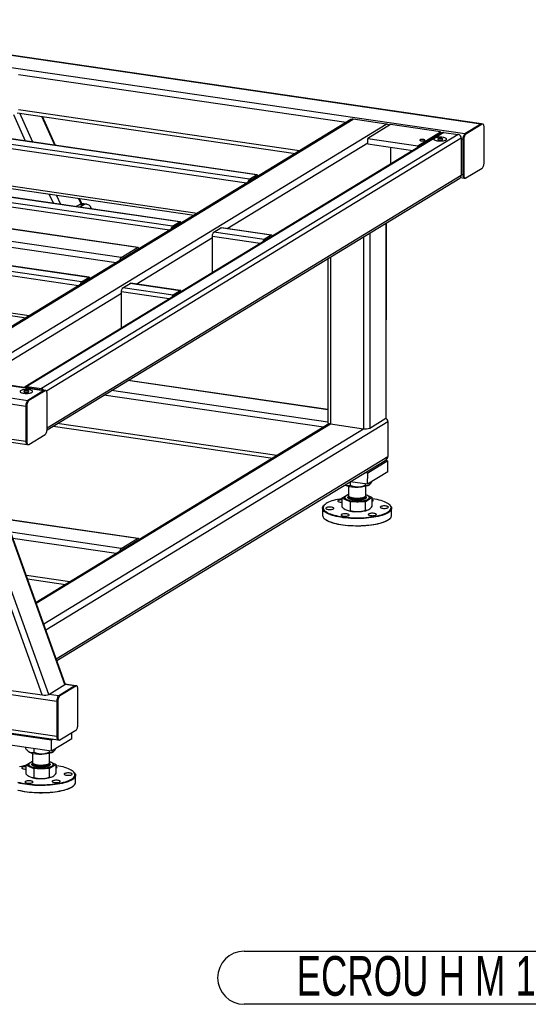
# Model space of a CAD drawing. Header units: millimetres. Extents: x 5 to 589, y 5 to 415.
# Tile 26 of 85: x 219 to 257, y 253 to 328. Entities that reach past the tile are written whole.
import ezdxf

# ---------------------------------------------------------------- set-up
doc = ezdxf.new("R2010")
doc.units = ezdxf.units.MM
doc.layers.add('NOTES', color=6, linetype='Continuous')
doc.layers.add('TRAIT-FORT', color=4, linetype='Continuous', lineweight=25)
doc.styles.add('SLDTEXTSTYLE1', font='TXT', dxfattribs={"width": 0.6875})

# ---------------------------------------------------------------- blocks, each defined once
blk = doc.blocks.new('SW_NOTE_11')
at = {"layer": 'NOTES', "color": 0}
for p, q in [((-29.648, 2.01), (-2.01, 2.01)), ((-2.01, -2.01), (-29.648, -2.01))]:
    blk.add_line(p, q, dxfattribs=at)
for centre, start, end in [((-29.648, 0), 90, 270), ((-2.01, 0), 270, 90)]:
    blk.add_arc(centre, 2.01, start, end, dxfattribs=at)
at = {"layer": 'NOTES', "color": 0, "insert": (-15.874, 1.637), "char_height": 3, "attachment_point": 2, "style": 'SLDTEXTSTYLE1'}
blk.add_mtext('ECROU H M 12', dxfattribs=at)

msp = doc.modelspace()

# ---------------------------------------------------------------- linework, layer by layer
at = {"layer": 'TRAIT-FORT', "color": 4, "linetype": 'Continuous', "lineweight": 25}
for p, q in [((253.64, 319.973), (199.658, 327.853)), ((253.69, 319.985), (199.708, 327.865)), ((252.418, 319.227), (198.436, 327.107)), ((243.445, 320.09), (218.673, 323.706)), ((239.932, 317.946), (218.672, 321.05)), ((243.803, 320.308), (212.298, 301.089)), ((212.479, 301.124), (243.984, 320.343)), ((219.205, 318.692), (218.321, 320.664)), ((218.58, 320.827), (239.62, 317.756)), ((219.763, 318.61), (218.783, 320.798)), ((221.428, 318.367), (220.448, 320.555)), ((221.485, 318.359), (220.505, 320.546)), ((246.484, 319.978), (243.984, 320.343)), ((236.149, 315.799), (211.15, 319.449)), ((236.683, 316.126), (211.684, 319.775)), ((236.721, 316.135), (211.722, 319.784)), ((214.979, 300.759), (246.484, 319.978)), ((246.797, 319.932), (245.078, 318.884)), ((250.586, 319.379), (246.797, 319.932)), ((253.64, 319.973), (252.418, 319.227)), ((253.718, 319.961), (252.496, 319.216)), ((253.718, 319.961), (253.64, 319.973)), ((253.768, 319.974), (253.69, 319.985)), ((253.871, 317.067), (253.871, 319.723)), ((235.918, 315.498), (211.035, 319.13)), ((250.684, 319.319), (219.179, 300.1)), ((250.82, 319.345), (219.315, 300.127)), ((251.914, 319.185), (220.408, 299.967)), ((252.148, 318.902), (220.795, 299.777)), ((245.078, 318.469), (245.078, 318.884)), ((245.078, 318.884), (248.867, 318.331)), ((248.867, 318.331), (250.586, 319.379)), ((250.586, 319.259), (250.586, 319.379)), ((250.82, 319.345), (251.914, 319.185)), ((252.148, 318.902), (252.148, 316.08)), ((252.265, 318.802), (252.148, 318.819)), ((252.343, 318.791), (252.265, 318.802)), ((252.265, 318.802), (252.265, 316.146)), ((252.343, 318.791), (252.343, 316.135)), ((252.496, 319.216), (252.418, 319.227)), ((234.443, 312.065), (245.078, 318.552)), ((245.078, 318.469), (248.478, 317.973)), ((246.797, 318.218), (246.796, 316.947)), ((248.867, 318.21), (248.867, 318.331)), ((252.496, 315.896), (253.718, 316.641)), ((230.325, 312.247), (205.326, 315.896)), ((230.86, 312.573), (205.861, 316.222)), ((230.897, 312.582), (205.898, 316.231)), ((232.185, 313.22), (211.035, 316.308)), ((211.111, 316.12), (231.95, 313.078)), ((220.835, 296.851), (252.049, 315.892)), ((252.148, 316.08), (220.838, 296.981)), ((236.149, 315.799), (236.683, 316.126)), ((236.149, 315.675), (236.683, 316.001)), ((236.624, 315.929), (236.576, 315.936)), ((252.098, 315.934), (252.367, 315.895)), ((252.265, 316.146), (252.148, 316.163)), ((252.343, 316.135), (252.265, 316.146)), ((252.367, 315.895), (252.445, 315.884)), ((230.094, 311.945), (205.211, 315.577)), ((227.671, 310.628), (202.672, 314.277)), ((227.721, 310.64), (202.722, 314.289)), ((221.315, 313.981), (221.004, 314.676)), ((221.874, 313.899), (221.562, 314.594)), ((223.405, 313.954), (223.227, 314.351)), ((223.434, 314.008), (223.284, 314.343)), ((226.449, 309.882), (201.45, 313.532)), ((223.405, 313.954), (223.038, 313.729)), ((223.262, 313.866), (223.698, 313.911)), ((223.698, 313.911), (223.33, 313.687)), ((223.405, 313.954), (223.698, 313.911)), ((223.851, 313.908), (223.426, 313.97)), ((224.163, 313.626), (224.082, 313.577)), ((224.163, 313.626), (224.163, 313.565)), ((226.07, 309.49), (201.297, 313.107)), ((223.986, 308.38), (198.987, 312.029)), ((224.023, 308.389), (199.024, 312.038)), ((230.325, 312.247), (230.86, 312.573)), ((230.86, 312.449), (230.325, 312.122)), ((230.8, 312.376), (230.752, 312.383)), ((233.45, 311.791), (233.985, 312.117)), ((237.774, 311.564), (233.985, 312.117)), ((237.811, 311.573), (234.022, 312.126)), ((246.452, 312.477), (246.449, 297.728)), ((246.484, 297.774), (246.487, 312.499)), ((223.22, 307.752), (198.337, 311.384)), ((223.451, 308.054), (198.452, 311.703)), ((227.569, 307.871), (233.335, 311.389)), ((233.335, 308.736), (233.335, 311.472)), ((236.954, 310.944), (233.335, 311.472)), ((237.239, 311.238), (233.45, 311.791)), ((237.774, 311.564), (237.239, 311.238)), ((244.764, 311.448), (244.762, 296.935)), ((245.23, 311.732), (245.227, 296.983)), ((226.449, 309.882), (227.671, 310.628)), ((242.069, 309.804), (242.067, 297.393)), ((242.264, 309.923), (242.262, 297.3)), ((219.487, 305.475), (198.337, 308.562)), ((198.414, 308.374), (219.253, 305.332)), ((223.451, 308.054), (223.986, 308.38)), ((223.986, 308.255), (223.451, 307.929)), ((166.625, 307.703), (220.607, 299.822)), ((220.657, 299.835), (166.675, 307.715)), ((223.926, 308.183), (223.878, 308.19)), ((226.576, 307.598), (227.111, 307.924)), ((230.365, 307.044), (226.576, 307.598)), ((230.9, 307.371), (227.111, 307.924)), ((230.937, 307.38), (227.148, 307.933)), ((165.403, 306.957), (219.385, 299.077)), ((215.604, 300.572), (226.461, 307.196)), ((226.461, 304.542), (226.461, 307.279)), ((230.081, 306.75), (226.461, 307.279)), ((230.9, 307.371), (230.365, 307.044)), ((165.25, 306.532), (219.232, 298.652)), ((165.249, 303.876), (219.232, 295.996)), ((165.352, 303.625), (219.334, 295.745)), ((219.116, 300.06), (219.155, 300.083)), ((219.315, 300.127), (220.408, 299.967)), ((242.067, 298.368), (226.941, 300.576)), ((242.067, 298.387), (226.967, 300.592)), ((220.607, 299.822), (219.385, 299.077)), ((220.685, 299.811), (219.463, 299.066)), ((220.685, 299.811), (220.607, 299.822)), ((220.736, 299.823), (220.657, 299.835)), ((220.838, 296.916), (220.838, 299.572)), ((241.723, 297.047), (225.127, 299.469)), ((242.067, 297.444), (225.719, 299.83)), ((219.311, 298.64), (219.232, 298.652)), ((219.232, 298.652), (219.232, 295.996)), ((219.311, 298.64), (219.31, 295.984)), ((219.463, 299.066), (219.385, 299.077)), ((242.145, 297.304), (220.005, 283.799)), ((220.027, 283.737), (242.262, 297.3)), ((220.753, 281.721), (246.602, 297.489)), ((221.302, 297.136), (237.897, 294.713)), ((238.209, 294.904), (221.614, 297.326)), ((242.262, 297.3), (244.762, 296.935)), ((245.227, 296.983), (246.449, 297.728)), ((246.602, 297.489), (246.601, 294.833)), ((220.476, 276.807), (213.378, 296.518)), ((220.966, 276.851), (213.875, 296.542)), ((222.188, 277.596), (215.448, 296.312)), ((222.219, 277.65), (215.501, 296.304)), ((219.463, 295.746), (220.685, 296.491)), ((220.585, 282.187), (244.762, 296.935)), ((219.31, 295.984), (219.232, 295.996)), ((219.334, 295.745), (219.413, 295.733)), ((221.537, 279.544), (246.601, 294.833)), ((221.587, 279.404), (246.406, 294.543)), ((246.601, 294.501), (245.074, 293.57)), ((246.388, 294.532), (246.601, 294.501)), ((246.601, 293.671), (246.601, 294.501)), ((245.074, 293.57), (244.861, 293.601)), ((246.601, 293.671), (245.073, 292.74)), ((245.073, 292.74), (245.074, 293.57)), ((243.622, 292.585), (243.622, 291.886)), ((245.073, 292.74), (243.763, 292.931)), ((243.768, 292.649), (243.768, 292.93)), ((244.92, 292.673), (244.92, 292.762)), ((244.927, 291.886), (244.927, 292.585)), ((245.225, 292.718), (245.234, 292.726)), ((243.122, 291.684), (243.622, 291.989)), ((244.927, 291.952), (245.426, 291.731)), ((241.838, 291.204), (241.796, 291.167)), ((243.767, 291.398), (243.122, 291.684)), ((243.122, 291.684), (243.122, 291.026)), ((243.346, 291.741), (243.346, 291.737)), ((243.369, 291.801), (243.364, 291.797)), ((243.622, 291.807), (243.622, 291.782)), ((244.919, 291.421), (243.767, 291.398)), ((243.767, 290.74), (243.767, 291.398)), ((245.426, 291.731), (244.919, 291.421)), ((244.919, 290.764), (244.919, 291.421)), ((244.927, 291.782), (244.927, 291.807)), ((245.185, 291.796), (245.18, 291.801)), ((245.203, 291.736), (245.203, 291.74)), ((245.426, 291.073), (245.426, 291.731)), ((246.752, 291.166), (246.711, 291.203)), ((241.666, 290.923), (241.665, 290.384)), ((245.115, 290.803), (245.121, 290.806)), ((246.883, 290.383), (246.883, 290.922)), ((227.717, 288.646), (217.735, 290.103)), ((227.667, 288.633), (217.742, 290.082)), ((241.796, 290.141), (241.837, 290.103)), ((246.711, 290.102), (246.752, 290.14)), ((226.445, 287.888), (218.093, 289.107)), ((226.066, 287.496), (218.263, 288.635)), ((226.445, 287.888), (227.667, 288.633)), ((222.552, 285.353), (219.273, 285.831)), ((219.362, 285.582), (222.24, 285.162)), ((221.572, 276.315), (174.62, 283.169)), ((221.571, 273.659), (174.62, 280.513)), ((174.722, 280.262), (221.674, 273.408)), ((217.78, 277.201), (220.476, 276.807)), ((220.966, 276.851), (222.188, 277.596)), ((222.947, 277.486), (221.725, 276.74)), ((223.025, 277.474), (221.803, 276.729)), ((222.947, 277.486), (222.188, 277.596)), ((222.997, 277.498), (222.209, 277.613)), ((222.947, 277.486), (223.025, 277.474)), ((223.075, 277.486), (222.997, 277.498)), ((223.177, 274.58), (223.178, 277.235)), ((221.725, 276.74), (220.966, 276.851)), ((221.572, 276.315), (221.571, 273.659)), ((221.572, 276.315), (221.65, 276.304)), ((221.65, 276.304), (221.65, 273.648)), ((221.725, 276.74), (221.803, 276.729)), ((221.802, 273.409), (223.024, 274.154)), ((221.181, 273.384), (218.056, 273.84)), ((222.708, 273.486), (221.181, 272.554)), ((221.308, 273.462), (221.181, 273.384)), ((221.181, 272.554), (221.181, 273.384)), ((221.571, 273.659), (221.65, 273.648)), ((221.674, 273.408), (221.752, 273.397)), ((222.708, 273.486), (222.708, 273.962)), ((221.181, 272.554), (218.056, 273.01)), ((219.23, 272.75), (219.23, 272.839)), ((219.395, 272.566), (219.432, 272.533)), ((219.875, 272.464), (219.875, 272.745)), ((221.027, 272.488), (221.027, 272.577)), ((221.332, 272.532), (221.341, 272.541)), ((219.23, 271.498), (219.729, 271.803)), ((219.73, 272.4), (219.729, 271.7)), ((221.034, 271.7), (221.034, 272.399)), ((221.034, 271.767), (221.534, 271.545)), ((219.23, 271.498), (219.229, 270.841)), ((219.874, 271.212), (219.23, 271.498)), ((219.453, 271.555), (219.453, 271.551)), ((219.476, 271.616), (219.471, 271.611)), ((219.729, 271.622), (219.729, 271.597)), ((221.026, 271.236), (219.874, 271.212)), ((219.874, 270.555), (219.874, 271.212)), ((221.534, 271.545), (221.026, 271.236)), ((221.026, 270.578), (221.026, 271.236)), ((221.034, 271.596), (221.034, 271.622)), ((221.292, 271.611), (221.287, 271.616)), ((221.31, 271.551), (221.31, 271.555)), ((221.533, 270.888), (221.534, 271.545)), ((222.86, 270.98), (222.818, 271.018)), ((221.222, 270.617), (221.228, 270.62)), ((222.99, 270.197), (222.99, 270.737)), ((222.818, 269.917), (222.859, 269.954))]:
    msp.add_line(p, q, dxfattribs=at)
at = {"layer": 'TRAIT-FORT', "color": 4, "linetype": 'Continuous', "lineweight": 25, "flags": 128}
for points in [[(253.69, 319.985), (253.67, 319.985), (253.64, 319.973)], [(253.69, 319.985), (253.67, 319.985), (253.64, 319.973)], [(253.871, 319.723), (253.868, 319.786), (253.859, 319.842), (253.845, 319.891), (253.826, 319.93), (253.803, 319.957), (253.777, 319.972), (253.748, 319.973), (253.718, 319.961)], [(249.284, 318.808), (249.232, 318.813), (249.177, 318.813), (249.124, 318.809), (249.078, 318.8), (249.044, 318.787), (249.023, 318.771), (249.019, 318.755), (249.031, 318.739), (249.058, 318.725), (249.098, 318.714), (249.148, 318.706), (249.202, 318.704), (249.257, 318.706), (249.306, 318.713), (249.347, 318.724), (249.375, 318.738), (249.387, 318.754), (249.384, 318.771), (249.364, 318.786), (249.33, 318.799), (249.284, 318.808)], [(250.769, 318.964), (250.689, 318.973), (250.605, 318.978), (250.519, 318.978), (250.435, 318.974), (250.354, 318.965), (250.28, 318.952), (250.215, 318.935), (250.162, 318.915), (250.12, 318.893), (250.093, 318.869), (250.081, 318.843), (250.085, 318.818), (250.103, 318.793), (250.137, 318.769), (250.183, 318.748), (250.242, 318.729), (250.311, 318.714), (250.388, 318.703), (250.471, 318.696), (250.556, 318.693), (250.642, 318.695), (250.725, 318.702), (250.802, 318.713), (250.872, 318.728), (250.931, 318.746), (250.979, 318.768), (251.013, 318.791), (251.033, 318.816), (251.037, 318.841), (251.026, 318.867), (251, 318.891), (250.96, 318.914), (250.907, 318.934), (250.842, 318.951), (250.769, 318.964)], [(250.769, 318.964), (250.689, 318.973), (250.605, 318.978), (250.519, 318.978), (250.435, 318.974), (250.354, 318.965), (250.28, 318.952), (250.215, 318.935), (250.162, 318.915), (250.12, 318.893), (250.093, 318.869), (250.081, 318.843), (250.085, 318.818), (250.103, 318.793), (250.137, 318.769), (250.183, 318.748), (250.242, 318.729), (250.311, 318.714), (250.388, 318.703), (250.471, 318.696), (250.556, 318.693), (250.642, 318.695), (250.725, 318.702), (250.802, 318.713), (250.872, 318.728), (250.931, 318.746), (250.979, 318.768), (251.013, 318.791), (251.033, 318.816), (251.037, 318.841), (251.026, 318.867), (251, 318.891), (250.96, 318.914), (250.907, 318.934), (250.842, 318.951), (250.769, 318.964)], [(250.64, 318.885), (250.588, 318.89), (250.533, 318.89), (250.48, 318.886), (250.434, 318.877), (250.4, 318.864), (250.379, 318.849), (250.375, 318.832), (250.387, 318.816), (250.414, 318.802), (250.454, 318.791), (250.504, 318.783), (250.558, 318.781), (250.613, 318.783), (250.662, 318.79), (250.703, 318.801), (250.731, 318.815), (250.743, 318.831), (250.739, 318.848), (250.72, 318.863), (250.686, 318.876), (250.64, 318.885)], [(252.418, 319.227), (252.388, 319.203), (252.36, 319.166), (252.333, 319.12), (252.31, 319.064), (252.291, 319.002), (252.277, 318.936), (252.268, 318.869), (252.265, 318.802)], [(252.418, 319.227), (252.388, 319.203), (252.36, 319.166), (252.333, 319.12), (252.31, 319.064), (252.291, 319.002), (252.277, 318.936), (252.268, 318.869), (252.265, 318.802)], [(252.496, 319.216), (252.466, 319.191), (252.438, 319.155), (252.411, 319.108), (252.388, 319.053), (252.369, 318.991), (252.355, 318.925), (252.346, 318.857), (252.343, 318.791)], [(253.718, 316.641), (253.747, 316.666), (253.776, 316.702), (253.803, 316.749), (253.826, 316.805), (253.845, 316.866), (253.859, 316.932), (253.868, 317), (253.871, 317.067)], [(236.683, 316.126), (236.706, 316.134), (236.727, 316.133), (236.747, 316.122), (236.764, 316.102), (236.779, 316.073), (236.789, 316.036), (236.791, 316.03)], [(252.265, 316.146), (252.268, 316.083), (252.276, 316.026), (252.291, 315.977), (252.31, 315.939), (252.333, 315.912), (252.359, 315.897), (252.367, 315.895)], [(252.265, 316.146), (252.268, 316.083), (252.276, 316.026), (252.291, 315.977), (252.31, 315.939), (252.333, 315.912), (252.359, 315.897), (252.367, 315.895)], [(252.343, 316.135), (252.346, 316.072), (252.355, 316.015), (252.369, 315.966), (252.388, 315.927), (252.411, 315.9), (252.437, 315.886), (252.466, 315.884), (252.496, 315.896)], [(230.967, 312.478), (230.966, 312.484), (230.955, 312.52), (230.941, 312.55), (230.923, 312.57), (230.904, 312.581), (230.882, 312.582), (230.86, 312.573)], [(233.985, 312.117), (234.007, 312.126), (234.022, 312.126)], [(233.335, 311.472), (233.338, 311.522), (233.344, 311.572), (233.355, 311.622), (233.369, 311.668), (233.386, 311.71), (233.406, 311.745), (233.428, 311.772), (233.45, 311.791)], [(237.872, 311.503), (237.869, 311.511), (237.855, 311.54), (237.837, 311.561), (237.817, 311.572), (237.796, 311.573), (237.774, 311.564)], [(227.802, 310.547), (227.798, 310.558), (227.779, 310.597), (227.756, 310.624), (227.729, 310.638), (227.701, 310.64), (227.671, 310.628)], [(224.093, 308.284), (224.092, 308.291), (224.081, 308.327), (224.067, 308.356), (224.049, 308.377), (224.03, 308.388), (224.008, 308.389), (223.986, 308.38)], [(226.461, 307.279), (226.464, 307.329), (226.47, 307.379), (226.481, 307.429), (226.495, 307.475), (226.512, 307.517), (226.532, 307.552), (226.554, 307.579), (226.576, 307.598)], [(227.111, 307.924), (227.133, 307.933), (227.148, 307.933)], [(230.998, 307.31), (230.995, 307.318), (230.981, 307.347), (230.963, 307.367), (230.944, 307.378), (230.922, 307.379), (230.9, 307.371)], [(219.482, 299.879), (219.402, 299.888), (219.318, 299.893), (219.232, 299.893), (219.148, 299.888), (219.067, 299.88), (218.993, 299.867), (218.928, 299.85), (218.875, 299.83), (218.834, 299.808), (218.807, 299.783), (218.795, 299.758), (218.798, 299.732), (218.817, 299.707), (218.85, 299.684), (218.897, 299.662), (218.955, 299.644), (219.025, 299.629), (219.102, 299.617), (219.184, 299.61), (219.269, 299.608), (219.355, 299.61), (219.438, 299.617), (219.515, 299.628), (219.585, 299.643), (219.644, 299.661), (219.692, 299.682), (219.726, 299.706), (219.746, 299.731), (219.75, 299.756), (219.739, 299.782), (219.713, 299.806), (219.673, 299.829), (219.62, 299.849), (219.556, 299.866), (219.482, 299.879)], [(219.482, 299.879), (219.402, 299.888), (219.318, 299.893), (219.232, 299.893), (219.148, 299.888), (219.067, 299.88), (218.993, 299.867), (218.928, 299.85), (218.875, 299.83), (218.834, 299.808), (218.807, 299.783), (218.795, 299.758), (218.798, 299.732), (218.817, 299.707), (218.85, 299.684), (218.897, 299.662), (218.955, 299.644), (219.025, 299.629), (219.102, 299.617), (219.184, 299.61), (219.269, 299.608), (219.355, 299.61), (219.438, 299.617), (219.515, 299.628), (219.585, 299.643), (219.644, 299.661), (219.692, 299.682), (219.726, 299.706), (219.746, 299.731), (219.75, 299.756), (219.739, 299.782), (219.713, 299.806), (219.673, 299.829), (219.62, 299.849), (219.556, 299.866), (219.482, 299.879)], [(219.353, 299.8), (219.301, 299.805), (219.246, 299.805), (219.193, 299.8), (219.147, 299.791), (219.113, 299.779), (219.092, 299.763), (219.088, 299.747), (219.1, 299.731), (219.127, 299.717), (219.167, 299.705), (219.217, 299.698), (219.271, 299.696), (219.326, 299.698), (219.375, 299.705), (219.416, 299.716), (219.444, 299.73), (219.456, 299.746), (219.453, 299.763), (219.433, 299.778), (219.399, 299.791), (219.353, 299.8)], [(220.657, 299.835), (220.637, 299.834), (220.607, 299.822)], [(220.657, 299.835), (220.637, 299.834), (220.607, 299.822)], [(220.838, 299.572), (220.835, 299.635), (220.826, 299.692), (220.812, 299.741), (220.793, 299.78), (220.77, 299.807), (220.744, 299.821), (220.715, 299.823), (220.685, 299.811)], [(219.385, 299.077), (219.355, 299.052), (219.327, 299.016), (219.3, 298.969), (219.277, 298.914), (219.258, 298.852), (219.244, 298.786), (219.235, 298.718), (219.232, 298.652)], [(219.385, 299.077), (219.355, 299.052), (219.327, 299.016), (219.3, 298.969), (219.277, 298.914), (219.258, 298.852), (219.244, 298.786), (219.235, 298.718), (219.232, 298.652)], [(219.463, 299.066), (219.434, 299.041), (219.405, 299.005), (219.378, 298.958), (219.355, 298.902), (219.336, 298.841), (219.322, 298.774), (219.313, 298.707), (219.311, 298.64)], [(242.067, 297.393), (242.07, 297.379), (242.086, 297.36), (242.114, 297.341), (242.154, 297.325), (242.204, 297.311), (242.262, 297.3)], [(220.685, 296.491), (220.715, 296.516), (220.743, 296.552), (220.77, 296.599), (220.793, 296.654), (220.812, 296.716), (220.826, 296.782), (220.835, 296.85), (220.838, 296.916)], [(219.232, 295.996), (219.235, 295.933), (219.243, 295.876), (219.258, 295.827), (219.277, 295.788), (219.3, 295.761), (219.326, 295.747), (219.334, 295.745)], [(219.232, 295.996), (219.235, 295.933), (219.243, 295.876), (219.258, 295.827), (219.277, 295.788), (219.3, 295.761), (219.326, 295.747), (219.334, 295.745)], [(219.31, 295.984), (219.313, 295.921), (219.322, 295.864), (219.336, 295.816), (219.355, 295.777), (219.378, 295.75), (219.404, 295.735), (219.433, 295.734), (219.463, 295.746)], [(243.445, 292.645), (243.379, 292.678), (243.364, 292.688)], [(245.173, 292.68), (245.108, 292.646), (245.029, 292.615), (244.937, 292.587), (244.833, 292.564), (244.72, 292.544), (244.599, 292.529), (244.473, 292.519), (244.344, 292.514)], [(245.225, 292.718), (245.223, 292.716), (245.173, 292.68)], [(243.44, 291.862), (243.395, 291.829), (243.364, 291.795), (243.348, 291.76), (243.348, 291.725), (243.362, 291.689), (243.392, 291.655), (243.436, 291.622), (243.494, 291.591), (243.564, 291.562), (243.646, 291.537), (243.739, 291.514), (243.84, 291.496), (243.949, 291.481), (244.063, 291.471), (244.18, 291.465), (244.299, 291.464), (244.417, 291.467), (244.533, 291.475), (244.645, 291.487), (244.751, 291.503), (244.849, 291.523), (244.937, 291.547), (245.015, 291.573), (245.081, 291.603), (245.133, 291.635), (245.171, 291.669), (245.194, 291.703), (245.203, 291.739), (245.196, 291.774), (245.174, 291.809), (245.137, 291.843), (245.086, 291.875), (245.022, 291.905), (244.945, 291.932), (244.927, 291.937)], [(243.622, 291.886), (243.622, 291.885), (243.63, 291.855), (243.654, 291.826), (243.691, 291.799), (243.743, 291.773), (243.807, 291.75), (243.882, 291.73), (243.966, 291.714), (244.057, 291.702), (244.154, 291.695), (244.253, 291.691), (244.353, 291.693), (244.45, 291.698), (244.544, 291.709), (244.632, 291.723), (244.711, 291.741), (244.78, 291.763), (244.837, 291.787), (244.881, 291.814), (244.91, 291.842), (244.925, 291.872), (244.927, 291.886)], [(243.636, 291.847), (243.626, 291.829), (243.623, 291.799), (243.635, 291.769), (243.662, 291.741), (243.703, 291.713), (243.758, 291.688), (243.825, 291.666), (243.902, 291.647), (243.988, 291.632)], [(243.988, 291.632), (244.081, 291.621), (244.178, 291.615), (244.278, 291.613), (244.377, 291.615), (244.474, 291.622), (244.567, 291.633), (244.652, 291.649), (244.729, 291.668), (244.795, 291.69), (244.849, 291.715), (244.889, 291.742), (244.915, 291.771), (244.926, 291.801), (244.922, 291.83), (244.913, 291.846)], [(246.618, 290.581), (246.523, 290.528), (246.416, 290.478), (246.295, 290.431), (246.163, 290.386), (246.02, 290.344), (245.866, 290.306), (245.703, 290.272), (245.532, 290.241), (245.353, 290.214), (245.169, 290.192), (244.978, 290.174), (244.784, 290.16), (244.587, 290.15), (244.387, 290.146), (244.188, 290.145), (243.988, 290.15), (243.791, 290.158), (243.596, 290.172), (243.405, 290.189), (243.219, 290.211), (243.04, 290.238), (242.867, 290.268), (242.703, 290.302), (242.549, 290.34), (242.404, 290.381), (242.27, 290.425), (242.148, 290.472), (242.039, 290.522), (241.942, 290.575), (241.86, 290.629), (241.791, 290.685), (241.737, 290.742), (241.698, 290.801), (241.674, 290.86), (241.666, 290.919), (241.672, 290.979), (241.694, 291.038), (241.731, 291.097), (241.783, 291.154), (241.796, 291.167)], [(243.122, 291.648), (242.968, 291.623), (242.801, 291.591), (242.642, 291.555), (242.494, 291.516), (242.356, 291.473), (242.23, 291.427), (242.116, 291.378), (242.015, 291.327), (241.928, 291.274), (241.854, 291.219), (241.796, 291.162), (241.752, 291.104), (241.723, 291.046), (241.71, 290.986), (241.712, 290.927), (241.73, 290.868), (241.763, 290.809), (241.811, 290.752), (241.873, 290.695), (241.951, 290.641), (242.042, 290.588), (242.146, 290.538), (242.264, 290.49), (242.393, 290.445), (242.534, 290.403), (242.685, 290.364), (242.846, 290.329), (243.016, 290.298), (243.193, 290.271), (243.376, 290.248), (243.565, 290.229), (243.758, 290.215), (243.954, 290.205), (244.153, 290.2), (244.352, 290.2), (244.55, 290.204), (244.747, 290.212), (244.941, 290.225), (245.131, 290.243), (245.316, 290.265), (245.494, 290.291), (245.665, 290.321), (245.828, 290.355), (245.982, 290.393), (246.125, 290.434), (246.257, 290.479), (246.377, 290.526), (246.485, 290.576), (246.579, 290.628), (246.579, 290.628)], [(243.122, 291.566), (243.055, 291.564), (242.991, 291.558), (242.933, 291.547), (242.884, 291.533), (242.848, 291.516), (242.825, 291.496), (242.817, 291.476), (242.824, 291.456), (242.846, 291.437), (242.882, 291.419), (242.93, 291.405), (242.987, 291.394), (243.051, 291.387), (243.119, 291.385), (243.122, 291.385)], [(243.364, 291.797), (243.349, 291.782), (243.324, 291.746), (243.316, 291.709), (243.323, 291.673), (243.346, 291.637), (243.384, 291.602), (243.436, 291.569), (243.503, 291.538), (243.582, 291.51), (243.672, 291.485), (243.773, 291.464), (243.881, 291.447), (243.996, 291.434), (244.116, 291.425), (244.238, 291.422), (244.361, 291.422), (244.482, 291.428), (244.6, 291.438), (244.713, 291.453), (244.818, 291.472), (244.915, 291.494), (245.001, 291.521), (245.075, 291.55), (245.136, 291.582)], [(243.346, 291.737), (243.348, 291.72), (243.362, 291.685), (243.392, 291.651), (243.436, 291.618), (243.494, 291.587), (243.564, 291.558), (243.646, 291.533), (243.739, 291.51), (243.84, 291.492), (243.949, 291.477), (244.063, 291.467), (244.18, 291.461), (244.299, 291.46), (244.417, 291.463), (244.533, 291.47), (244.645, 291.482), (244.751, 291.499), (244.849, 291.519), (244.937, 291.542), (245.015, 291.569), (245.081, 291.599), (245.133, 291.631), (245.171, 291.664), (245.194, 291.699), (245.203, 291.735), (245.203, 291.736)], [(243.622, 291.783), (243.622, 291.781), (243.63, 291.751), (243.654, 291.722), (243.691, 291.695), (243.743, 291.669), (243.807, 291.646), (243.882, 291.627), (243.966, 291.611), (244.057, 291.599), (244.154, 291.591), (244.253, 291.588), (244.353, 291.589), (244.45, 291.595), (244.544, 291.605), (244.632, 291.619), (244.711, 291.637), (244.78, 291.659), (244.837, 291.683), (244.881, 291.71), (244.91, 291.739), (244.925, 291.768), (244.927, 291.784)], [(245.136, 291.582), (245.182, 291.615), (245.214, 291.651), (245.231, 291.687), (245.232, 291.724), (245.217, 291.76), (245.186, 291.796), (245.185, 291.796)], [(246.579, 290.628), (246.659, 290.682), (246.725, 290.738), (246.777, 290.796), (246.813, 290.854), (246.834, 290.913), (246.839, 290.972), (246.83, 291.031), (246.804, 291.09), (246.764, 291.148), (246.708, 291.205), (246.638, 291.261), (246.554, 291.315), (246.456, 291.366), (246.345, 291.416), (246.222, 291.462), (246.086, 291.506), (245.94, 291.546), (245.784, 291.583), (245.619, 291.616), (245.445, 291.645), (245.426, 291.648)], [(245.426, 291.464), (245.455, 291.478), (245.478, 291.497), (245.486, 291.517), (245.478, 291.537), (245.456, 291.557), (245.426, 291.571)], [(246.608, 290.967), (246.631, 290.986), (246.639, 291.006), (246.632, 291.026), (246.61, 291.045), (246.574, 291.063), (246.526, 291.077), (246.468, 291.088), (246.404, 291.095), (246.336, 291.097), (246.269, 291.095), (246.204, 291.089), (246.146, 291.078), (246.098, 291.064), (246.061, 291.046), (246.038, 291.027), (246.03, 291.007), (246.037, 290.987), (246.06, 290.968), (246.096, 290.95), (246.143, 290.936), (246.201, 290.925), (246.265, 290.918), (246.333, 290.916), (246.401, 290.918), (246.465, 290.924), (246.523, 290.935), (246.571, 290.949), (246.608, 290.967)], [(246.752, 291.166), (246.757, 291.161), (246.811, 291.104), (246.85, 291.045), (246.874, 290.986), (246.883, 290.926), (246.876, 290.867), (246.854, 290.808), (246.817, 290.749), (246.765, 290.692), (246.699, 290.635), (246.618, 290.581)], [(241.665, 290.384), (241.666, 290.38), (241.674, 290.32), (241.698, 290.261), (241.737, 290.203), (241.791, 290.145), (241.86, 290.089), (241.942, 290.035), (242.039, 289.983), (242.148, 289.933), (242.27, 289.886), (242.404, 289.841), (242.548, 289.8), (242.703, 289.763), (242.867, 289.728), (243.04, 289.698), (243.219, 289.672), (243.405, 289.65), (243.596, 289.632), (243.791, 289.619), (243.988, 289.61), (244.187, 289.606), (244.387, 289.606), (244.587, 289.611), (244.784, 289.62), (244.978, 289.634), (245.168, 289.652), (245.353, 289.675), (245.532, 289.702), (245.703, 289.732), (245.866, 289.767), (246.02, 289.805), (246.163, 289.846), (246.295, 289.891), (246.415, 289.939), (246.523, 289.989), (246.618, 290.041)], [(242.487, 290.882), (242.51, 290.902), (242.518, 290.922), (242.511, 290.942), (242.489, 290.961), (242.453, 290.979), (242.405, 290.993), (242.348, 291.004), (242.283, 291.011), (242.216, 291.013), (242.148, 291.011), (242.084, 291.004), (242.026, 290.994), (241.977, 290.979), (241.941, 290.962), (241.918, 290.943), (241.91, 290.923), (241.917, 290.903), (241.939, 290.884), (241.975, 290.866), (242.023, 290.852), (242.08, 290.841), (242.145, 290.834), (242.212, 290.832), (242.28, 290.834), (242.344, 290.84), (242.402, 290.851), (242.451, 290.865), (242.487, 290.882)], [(243.641, 290.371), (243.664, 290.39), (243.672, 290.411), (243.664, 290.431), (243.642, 290.45), (243.606, 290.467), (243.558, 290.482), (243.501, 290.493), (243.437, 290.5), (243.369, 290.502), (243.301, 290.5), (243.237, 290.493), (243.179, 290.483), (243.13, 290.468), (243.094, 290.451), (243.071, 290.432), (243.063, 290.412), (243.07, 290.392), (243.092, 290.372), (243.128, 290.355), (243.176, 290.341), (243.234, 290.33), (243.298, 290.323), (243.366, 290.32), (243.433, 290.323), (243.498, 290.329), (243.556, 290.34), (243.604, 290.354), (243.641, 290.371)], [(244.343, 290.667), (244.473, 290.672), (244.599, 290.682), (244.72, 290.697), (244.833, 290.717), (244.936, 290.741), (245.028, 290.768), (245.108, 290.799), (245.115, 290.803)], [(245.701, 290.413), (245.724, 290.432), (245.732, 290.453), (245.725, 290.473), (245.703, 290.492), (245.667, 290.509), (245.619, 290.524), (245.561, 290.535), (245.497, 290.542), (245.429, 290.544), (245.362, 290.542), (245.297, 290.535), (245.239, 290.525), (245.191, 290.51), (245.154, 290.493), (245.131, 290.474), (245.123, 290.454), (245.131, 290.434), (245.153, 290.414), (245.189, 290.397), (245.236, 290.383), (245.294, 290.372), (245.358, 290.365), (245.426, 290.362), (245.494, 290.365), (245.558, 290.371), (245.616, 290.382), (245.664, 290.396), (245.701, 290.413)], [(246.618, 290.041), (246.699, 290.096), (246.765, 290.152), (246.817, 290.21), (246.854, 290.268), (246.876, 290.327), (246.883, 290.383)], [(246.579, 290.006), (246.485, 289.953), (246.377, 289.903), (246.257, 289.856), (246.125, 289.812), (245.982, 289.771), (245.828, 289.733), (245.665, 289.699), (245.494, 289.669), (245.315, 289.643), (245.131, 289.621), (244.941, 289.603), (244.747, 289.59), (244.55, 289.581), (244.351, 289.577), (244.153, 289.578), (243.954, 289.583), (243.758, 289.593), (243.565, 289.607), (243.376, 289.625), (243.193, 289.648), (243.016, 289.675), (242.846, 289.707), (242.685, 289.742), (242.534, 289.78), (242.393, 289.822), (242.264, 289.867), (242.146, 289.915), (242.042, 289.966), (241.95, 290.018), (241.873, 290.073), (241.837, 290.103)], [(246.711, 290.102), (246.659, 290.06), (246.579, 290.006)], [(227.798, 288.552), (227.794, 288.563), (227.775, 288.602), (227.752, 288.629), (227.725, 288.644), (227.697, 288.645), (227.667, 288.633)], [(222.997, 277.498), (222.977, 277.498), (222.947, 277.486)], [(222.997, 277.498), (222.977, 277.498), (222.947, 277.486)], [(223.178, 277.235), (223.175, 277.298), (223.166, 277.355), (223.152, 277.404), (223.133, 277.443), (223.11, 277.47), (223.083, 277.485), (223.055, 277.486), (223.025, 277.474)], [(221.725, 276.74), (221.695, 276.716), (221.666, 276.679), (221.64, 276.633), (221.617, 276.577), (221.598, 276.515), (221.584, 276.449), (221.575, 276.382), (221.572, 276.315)], [(221.725, 276.74), (221.695, 276.716), (221.666, 276.679), (221.64, 276.633), (221.617, 276.577), (221.598, 276.515), (221.584, 276.449), (221.575, 276.382), (221.572, 276.315)], [(221.803, 276.729), (221.773, 276.704), (221.744, 276.668), (221.718, 276.621), (221.695, 276.566), (221.676, 276.504), (221.662, 276.438), (221.653, 276.37), (221.65, 276.304)], [(223.024, 274.154), (223.054, 274.179), (223.083, 274.215), (223.109, 274.262), (223.132, 274.318), (223.151, 274.379), (223.165, 274.445), (223.174, 274.513), (223.177, 274.58)], [(221.571, 273.659), (221.574, 273.596), (221.583, 273.539), (221.597, 273.49), (221.616, 273.452), (221.639, 273.425), (221.666, 273.41), (221.674, 273.408)], [(221.571, 273.659), (221.574, 273.596), (221.583, 273.539), (221.597, 273.49), (221.616, 273.452), (221.639, 273.425), (221.666, 273.41), (221.674, 273.408)], [(221.65, 273.648), (221.652, 273.585), (221.661, 273.528), (221.675, 273.479), (221.694, 273.44), (221.717, 273.413), (221.744, 273.399), (221.772, 273.397), (221.802, 273.409)], [(221.28, 272.495), (221.215, 272.461), (221.136, 272.43), (221.044, 272.402), (220.94, 272.378), (220.827, 272.359), (220.706, 272.344), (220.58, 272.333), (220.451, 272.328)], [(221.332, 272.532), (221.33, 272.531), (221.28, 272.495)], [(219.548, 271.677), (219.502, 271.644), (219.471, 271.61), (219.456, 271.575), (219.455, 271.539), (219.469, 271.504), (219.499, 271.469), (219.543, 271.436), (219.601, 271.405), (219.671, 271.377), (219.753, 271.351), (219.846, 271.329), (219.947, 271.31), (220.056, 271.296), (220.17, 271.285), (220.287, 271.28), (220.406, 271.278), (220.524, 271.281), (220.64, 271.289), (220.752, 271.301), (220.858, 271.317), (220.956, 271.337), (221.045, 271.361), (221.122, 271.388), (221.188, 271.418), (221.24, 271.449), (221.278, 271.483), (221.301, 271.518), (221.31, 271.553), (221.303, 271.589), (221.281, 271.624), (221.244, 271.657), (221.193, 271.689), (221.129, 271.719), (221.052, 271.746), (221.034, 271.752)], [(219.23, 271.463), (219.075, 271.438), (218.908, 271.406), (218.75, 271.37)], [(219.23, 271.381), (219.162, 271.379), (219.098, 271.372), (219.04, 271.362), (218.991, 271.347), (218.955, 271.33), (218.932, 271.311), (218.924, 271.291), (218.931, 271.271), (218.953, 271.251), (218.989, 271.234), (219.037, 271.22), (219.094, 271.209), (219.159, 271.202), (219.226, 271.199), (219.23, 271.199)], [(219.471, 271.611), (219.456, 271.596), (219.431, 271.56), (219.423, 271.524), (219.43, 271.487), (219.453, 271.451), (219.491, 271.416), (219.543, 271.383), (219.61, 271.352), (219.689, 271.324), (219.779, 271.299), (219.88, 271.278), (219.988, 271.261), (220.103, 271.248), (220.223, 271.24), (220.345, 271.236), (220.468, 271.237), (220.589, 271.243), (220.707, 271.253), (220.82, 271.267), (220.925, 271.286), (221.022, 271.309), (221.108, 271.335), (221.182, 271.364), (221.243, 271.396)], [(219.453, 271.551), (219.455, 271.535), (219.469, 271.5), (219.499, 271.465), (219.543, 271.432), (219.601, 271.401), (219.671, 271.373), (219.753, 271.347), (219.846, 271.325), (219.947, 271.306), (220.056, 271.292), (220.17, 271.281), (220.287, 271.275), (220.406, 271.274), (220.524, 271.277), (220.64, 271.285), (220.752, 271.297), (220.858, 271.313), (220.956, 271.333), (221.045, 271.357), (221.122, 271.384), (221.188, 271.413), (221.24, 271.445), (221.278, 271.479), (221.301, 271.514), (221.31, 271.549), (221.31, 271.551)], [(219.729, 271.7), (219.729, 271.699), (219.738, 271.67), (219.761, 271.641), (219.799, 271.613), (219.85, 271.588), (219.914, 271.565), (219.989, 271.545), (220.073, 271.529), (220.164, 271.517), (220.261, 271.509), (220.36, 271.506), (220.46, 271.507), (220.558, 271.513), (220.651, 271.523), (220.739, 271.537), (220.818, 271.556), (220.887, 271.577), (220.944, 271.602), (220.988, 271.628), (221.017, 271.657), (221.032, 271.686), (221.034, 271.7)], [(219.729, 271.597), (219.729, 271.596), (219.738, 271.566), (219.761, 271.537), (219.799, 271.509), (219.85, 271.484), (219.914, 271.461), (219.989, 271.441), (220.073, 271.425), (220.164, 271.413), (220.261, 271.405), (220.36, 271.402), (220.46, 271.403), (220.558, 271.409), (220.651, 271.419), (220.739, 271.434), (220.818, 271.452), (220.887, 271.473), (220.944, 271.498), (220.988, 271.525), (221.017, 271.553), (221.032, 271.582), (221.034, 271.599)], [(219.743, 271.661), (219.733, 271.643), (219.73, 271.613), (219.742, 271.584), (219.769, 271.555), (219.81, 271.528), (219.865, 271.503), (219.932, 271.481), (220.009, 271.462), (220.095, 271.447)], [(220.095, 271.447), (220.188, 271.436), (220.285, 271.429), (220.385, 271.427), (220.484, 271.43), (220.582, 271.436), (220.674, 271.448), (220.759, 271.463), (220.836, 271.482), (220.902, 271.504), (220.956, 271.529), (220.996, 271.557), (221.022, 271.585), (221.033, 271.615), (221.029, 271.645), (221.02, 271.661)], [(221.243, 271.396), (221.29, 271.43), (221.321, 271.465), (221.338, 271.502), (221.339, 271.538), (221.324, 271.575), (221.293, 271.61), (221.292, 271.611)], [(222.686, 270.443), (222.766, 270.497), (222.832, 270.553), (222.884, 270.61), (222.92, 270.668), (222.941, 270.727), (222.946, 270.787), (222.937, 270.846), (222.911, 270.905), (222.871, 270.963), (222.816, 271.02), (222.746, 271.076), (222.661, 271.129), (222.563, 271.181), (222.452, 271.23), (222.329, 271.277), (222.193, 271.32), (222.047, 271.361), (221.891, 271.397), (221.726, 271.43), (221.552, 271.46), (221.533, 271.462)], [(221.533, 271.278), (221.562, 271.292), (221.585, 271.311), (221.593, 271.332), (221.585, 271.352), (221.563, 271.371), (221.533, 271.386)], [(218.641, 270.217), (218.792, 270.179), (218.953, 270.144), (219.123, 270.112), (219.3, 270.085), (219.483, 270.062), (219.672, 270.044), (219.865, 270.03), (220.062, 270.02), (220.26, 270.015), (220.459, 270.014), (220.657, 270.018), (220.854, 270.027), (221.048, 270.04), (221.238, 270.058), (221.423, 270.08), (221.601, 270.106), (221.772, 270.136), (221.935, 270.17), (222.089, 270.208), (222.232, 270.249), (222.364, 270.293), (222.484, 270.34), (222.592, 270.39), (222.686, 270.443), (222.686, 270.443)], [(222.725, 270.395), (222.63, 270.343), (222.523, 270.293), (222.402, 270.245), (222.27, 270.2), (222.127, 270.159), (221.973, 270.121), (221.811, 270.086), (221.639, 270.056), (221.461, 270.029), (221.276, 270.006), (221.085, 269.988), (220.891, 269.974), (220.694, 269.965), (220.495, 269.96), (220.295, 269.96), (220.095, 269.964), (219.898, 269.973), (219.703, 269.986), (219.512, 270.004), (219.326, 270.026), (219.147, 270.052), (218.975, 270.082), (218.81, 270.117), (218.656, 270.154)], [(219.748, 270.186), (219.771, 270.205), (219.779, 270.225), (219.772, 270.245), (219.749, 270.265), (219.713, 270.282), (219.666, 270.296), (219.608, 270.307), (219.544, 270.314), (219.476, 270.316), (219.408, 270.314), (219.344, 270.308), (219.286, 270.297), (219.238, 270.283), (219.201, 270.266), (219.178, 270.246), (219.17, 270.226), (219.177, 270.206), (219.199, 270.187), (219.235, 270.17), (219.283, 270.155), (219.341, 270.144), (219.405, 270.137), (219.473, 270.135), (219.54, 270.137), (219.605, 270.144), (219.663, 270.154), (219.711, 270.169), (219.748, 270.186)], [(220.45, 270.481), (220.58, 270.487), (220.706, 270.497), (220.827, 270.512), (220.94, 270.531), (221.043, 270.555), (221.136, 270.583), (221.215, 270.614), (221.222, 270.617)], [(221.808, 270.228), (221.831, 270.247), (221.839, 270.267), (221.832, 270.287), (221.81, 270.307), (221.774, 270.324), (221.726, 270.338), (221.668, 270.349), (221.604, 270.356), (221.537, 270.359), (221.469, 270.356), (221.404, 270.35), (221.346, 270.339), (221.298, 270.325), (221.261, 270.308), (221.238, 270.289), (221.23, 270.268), (221.238, 270.248), (221.26, 270.229), (221.296, 270.212), (221.344, 270.197), (221.401, 270.186), (221.465, 270.179), (221.533, 270.177), (221.601, 270.179), (221.665, 270.186), (221.723, 270.196), (221.772, 270.211), (221.808, 270.228)], [(222.715, 270.781), (222.738, 270.8), (222.746, 270.82), (222.739, 270.841), (222.717, 270.86), (222.681, 270.877), (222.633, 270.892), (222.575, 270.903), (222.511, 270.909), (222.444, 270.912), (222.376, 270.91), (222.311, 270.903), (222.253, 270.892), (222.205, 270.878), (222.168, 270.861), (222.145, 270.842), (222.137, 270.822), (222.145, 270.801), (222.167, 270.782), (222.203, 270.765), (222.251, 270.75), (222.308, 270.74), (222.372, 270.733), (222.44, 270.73), (222.508, 270.732), (222.572, 270.739), (222.63, 270.75), (222.679, 270.764), (222.715, 270.781)], [(222.86, 270.98), (222.865, 270.976), (222.918, 270.918), (222.957, 270.86), (222.981, 270.801), (222.99, 270.741), (222.983, 270.681), (222.962, 270.622), (222.924, 270.564), (222.872, 270.506), (222.806, 270.45), (222.725, 270.395)], [(222.686, 269.82), (222.592, 269.768), (222.484, 269.718), (222.364, 269.671), (222.232, 269.626), (222.089, 269.585), (221.935, 269.547), (221.772, 269.513), (221.601, 269.483), (221.423, 269.457), (221.238, 269.435), (221.048, 269.418), (220.854, 269.404), (220.657, 269.396), (220.459, 269.392), (220.26, 269.392), (220.061, 269.397), (219.865, 269.407), (219.672, 269.421), (219.483, 269.44), (219.3, 269.463), (219.123, 269.49), (218.953, 269.521), (218.792, 269.556), (218.641, 269.595)], [(218.656, 269.615), (218.81, 269.577), (218.974, 269.543), (219.147, 269.513), (219.326, 269.487), (219.512, 269.465), (219.703, 269.447), (219.898, 269.433), (220.095, 269.425), (220.295, 269.42), (220.494, 269.421), (220.694, 269.425), (220.891, 269.435), (221.085, 269.449), (221.276, 269.467), (221.461, 269.489), (221.639, 269.516), (221.81, 269.547), (221.973, 269.581), (222.127, 269.619), (222.27, 269.661), (222.402, 269.706), (222.523, 269.753), (222.63, 269.803), (222.725, 269.856)], [(222.818, 269.917), (222.766, 269.874), (222.686, 269.82)], [(222.725, 269.856), (222.806, 269.91), (222.872, 269.967), (222.924, 270.024), (222.961, 270.083), (222.983, 270.142), (222.99, 270.197)]]:
    msp.add_lwpolyline(points, dxfattribs=at)
at = {"layer": 'TRAIT-FORT', "color": 4, "linetype": 'Continuous', "lineweight": 25}
for centre, radius, start, end in [((243.942, 320.078), 0.269, 80.87413, 121.02377), ((246.426, 319.627), 0.356, 42.37663, 80.62183), ((250.788, 319.146), 0.202, 80.87413, 121.02377), ((251.86, 318.902), 0.288, 359.97451, 79.23279), ((236.378, 315.552), 0.337, 132.87505, 176.41182), ((236.223, 315.582), 0.119, 128.55589, 164.32134), ((236.699, 315.978), 0.0279, 24.96337, 122.94479), ((251.933, 316.073), 0.215, 302.801, 2.01153), ((230.588, 311.984), 0.372, 135.00279, 174.28408), ((230.399, 312.029), 0.119, 128.55589, 164.32134), ((230.875, 312.425), 0.0279, 24.96337, 122.94479), ((237.448, 311.007), 0.311, 132.19348, 170.71011), ((226.728, 309.575), 0.415, 132.19348, 170.71011), ((224.001, 308.232), 0.0279, 24.96337, 122.94479), ((223.714, 307.791), 0.372, 135.00279, 174.28408), ((223.525, 307.836), 0.119, 128.55589, 164.32134), ((230.574, 306.814), 0.311, 132.19348, 170.71011), ((219.283, 299.93), 0.199, 80.68308, 140.23399), ((220.361, 299.695), 0.276, 32.65299, 80.08998), ((246.429, 297.78), 0.0556, 290.94113, 353.4516), ((244.912, 297.76), 0.838, 259.64215, 292.03271), ((244.222, 294.823), 2.313, 250.37516, 273.01443), ((243.834, 291.169), 0.797, 105.4332, 119.62096), ((244.222, 292.976), 2.313, 250.37516, 273.01443), ((226.724, 287.58), 0.415, 132.19348, 170.71011), ((219.708, 272.849), 0.42, 228.9678, 248.29774), ((219.942, 270.984), 0.797, 105.4332, 119.62096), ((220.329, 274.638), 2.313, 250.37516, 273.01443), ((220.329, 272.791), 2.313, 250.37516, 273.01443)]:
    msp.add_arc(centre, radius, start, end, dxfattribs=at)
for centre, major_axis, ratio, start_param, end_param in [((223.055, 314.005), (0.383, -0.011), 0.276579, 5.880014, 6.41556), ((223.698, 313.579), (0.461, 0.094), 0.698974, 6.141302, 7.712098), ((223.698, 313.579), (0.461, 0.094), 0.698974, 6.141302, 7.712098), ((242.415, 297.061), (0.461, 0.094), 0.698974, 1.979857, 2.047417), ((242.415, 297.061), (0.461, 0.094), 0.698974, 1.979857, 2.047417), ((246.136, 297.442), (0.461, 0.094), 0.698974, 6.141302, 6.996952), ((246.136, 297.442), (0.461, 0.094), 0.698974, 6.141302, 6.996952), ((246.136, 294.786), (0.461, 0.094), 0.698974, 5.18901, 6.141302), ((246.136, 294.786), (0.461, 0.094), 0.698974, 5.18901, 6.141302), ((221.851, 277.646), (0.37, -0.007), 0.284157, 5.862945, 6.39112), ((220.629, 276.9), (0.37, -0.007), 0.284157, 4.292149, 5.862945)]:
    msp.add_ellipse(centre, major_axis=major_axis, ratio=ratio, start_param=start_param, end_param=end_param, dxfattribs=at)
for points, knots in [([(243.445, 292.645), (243.439, 292.648), (243.414, 292.659), (243.389, 292.678), (243.37, 292.691)], [0, 0, 0, 0, 0.253778, 1, 1, 1, 1]), ([(243.768, 292.649), (243.73, 292.636), (243.66, 292.612), (243.551, 292.608), (243.481, 292.632), (243.445, 292.645)], [0, 0, 0, 0, 0.371571, 0.681593, 1, 1, 1, 1]), ([(244.344, 292.514), (244.293, 292.515), (244.192, 292.517), (244.045, 292.547), (243.902, 292.591), (243.813, 292.63), (243.768, 292.649)], [0, 0, 0, 0, 0.249578, 0.504364, 0.751047, 1, 1, 1, 1]), ([(244.92, 292.673), (244.841, 292.637), (244.721, 292.582), (244.55, 292.536), (244.437, 292.517), (244.368, 292.515), (244.344, 292.514)], [0, 0, 0, 0, 0.432045, 0.654349, 0.879653, 1, 1, 1, 1]), ([(244.92, 292.673), (244.954, 292.659), (245.007, 292.639), (245.082, 292.642), (245.132, 292.657), (245.162, 292.674), (245.173, 292.68)], [0, 0, 0, 0, 0.432045, 0.654349, 0.879653, 1, 1, 1, 1]), ([(245.173, 292.68), (245.195, 292.696), (245.24, 292.727), (245.304, 292.8), (245.358, 292.871), (245.388, 292.921), (245.399, 292.938)], [0, 0, 0, 0, 0.281913, 0.569709, 0.848352, 1, 1, 1, 1]), ([(243.969, 291.554), (243.932, 291.56), (243.855, 291.573), (243.756, 291.6), (243.672, 291.634), (243.612, 291.673), (243.579, 291.714), (243.577, 291.756), (243.592, 291.787), (243.613, 291.803), (243.617, 291.806)], [0, 0, 0, 0, 0.127083, 0.261778, 0.402073, 0.545346, 0.688618, 0.828913, 0.963608, 1, 1, 1, 1]), ([(244.899, 291.649), (244.879, 291.638), (244.836, 291.615), (244.744, 291.586), (244.632, 291.561), (244.502, 291.543), (244.362, 291.533), (244.222, 291.532), (244.089, 291.539), (244.008, 291.549), (243.969, 291.554)], [0, 0, 0, 0, 0.116516, 0.240011, 0.368641, 0.5, 0.631359, 0.759989, 0.883484, 1, 1, 1, 1]), ([(244.931, 291.808), (244.932, 291.808), (244.952, 291.795), (244.967, 291.766), (244.973, 291.725), (244.95, 291.685), (244.916, 291.661), (244.899, 291.649)], [0, 0, 0, 0, 0.004356, 0.26593, 0.522068, 0.767983, 1, 1, 1, 1]), ([(243.122, 291.026), (243.175, 290.979), (243.28, 290.884), (243.39, 290.827), (243.445, 290.798)], [0, 0, 0, 0, 0.495458, 1, 1, 1, 1]), ([(243.445, 290.798), (243.499, 290.778), (243.608, 290.739), (243.714, 290.74), (243.767, 290.74)], [0, 0, 0, 0, 0.494511, 1, 1, 1, 1]), ([(243.767, 290.74), (243.861, 290.718), (244.05, 290.674), (244.245, 290.669), (244.343, 290.667)], [0, 0, 0, 0, 0.495458, 1, 1, 1, 1]), ([(244.343, 290.667), (244.44, 290.673), (244.635, 290.686), (244.824, 290.738), (244.919, 290.764)], [0, 0, 0, 0, 0.494511, 1, 1, 1, 1]), ([(244.919, 290.764), (244.96, 290.765), (245.043, 290.768), (245.129, 290.811), (245.173, 290.833)], [0, 0, 0, 0, 0.495458, 1, 1, 1, 1]), ([(245.173, 290.833), (245.215, 290.864), (245.301, 290.925), (245.384, 291.023), (245.426, 291.073)], [0, 0, 0, 0, 0.4945107, 1, 1, 1, 1]), ([(219.552, 272.459), (219.546, 272.462), (219.5, 272.484), (219.412, 272.545), (219.311, 272.647), (219.252, 272.722), (219.23, 272.75)], [0, 0, 0, 0, 0.056672, 0.412929, 0.782233, 1, 1, 1, 1]), ([(221.027, 272.488), (220.948, 272.451), (220.828, 272.396), (220.657, 272.35), (220.544, 272.332), (220.475, 272.329), (220.451, 272.328)], [0, 0, 0, 0, 0.432045, 0.654349, 0.879653, 1, 1, 1, 1]), ([(221.027, 272.488), (221.061, 272.474), (221.114, 272.454), (221.189, 272.457), (221.239, 272.471), (221.27, 272.489), (221.28, 272.495)], [0, 0, 0, 0, 0.432045, 0.654349, 0.879653, 1, 1, 1, 1]), ([(221.28, 272.495), (221.302, 272.51), (221.347, 272.541), (221.412, 272.614), (221.465, 272.686), (221.495, 272.735), (221.506, 272.753)], [0, 0, 0, 0, 0.2819129, 0.5697088, 0.8483515, 1, 1, 1, 1]), ([(219.875, 272.464), (219.837, 272.451), (219.767, 272.427), (219.659, 272.423), (219.588, 272.447), (219.552, 272.459)], [0, 0, 0, 0, 0.371571, 0.681593, 1, 1, 1, 1]), ([(220.451, 272.328), (220.401, 272.329), (220.299, 272.331), (220.152, 272.361), (220.01, 272.405), (219.92, 272.444), (219.875, 272.464)], [0, 0, 0, 0, 0.249578, 0.504364, 0.751047, 1, 1, 1, 1]), ([(220.076, 271.369), (220.039, 271.375), (219.962, 271.388), (219.863, 271.415), (219.779, 271.448), (219.719, 271.487), (219.686, 271.529), (219.684, 271.571), (219.699, 271.602), (219.72, 271.618), (219.724, 271.621)], [0, 0, 0, 0, 0.127083, 0.261778, 0.402073, 0.545346, 0.688618, 0.828913, 0.963608, 1, 1, 1, 1]), ([(221.007, 271.464), (220.986, 271.453), (220.943, 271.43), (220.852, 271.4), (220.739, 271.375), (220.609, 271.357), (220.469, 271.348), (220.329, 271.347), (220.196, 271.353), (220.115, 271.364), (220.076, 271.369)], [0, 0, 0, 0, 0.116516, 0.240011, 0.368641, 0.5, 0.631359, 0.759989, 0.883484, 1, 1, 1, 1]), ([(221.039, 271.623), (221.039, 271.623), (221.059, 271.61), (221.075, 271.581), (221.08, 271.539), (221.057, 271.499), (221.023, 271.475), (221.007, 271.464)], [0, 0, 0, 0, 0.004356, 0.26593, 0.522068, 0.767983, 1, 1, 1, 1]), ([(219.229, 270.841), (219.282, 270.794), (219.388, 270.699), (219.497, 270.641), (219.552, 270.613)], [0, 0, 0, 0, 0.495458, 1, 1, 1, 1]), ([(219.552, 270.613), (219.606, 270.593), (219.715, 270.553), (219.821, 270.554), (219.874, 270.555)], [0, 0, 0, 0, 0.494511, 1, 1, 1, 1]), ([(219.874, 270.555), (219.968, 270.533), (220.157, 270.489), (220.352, 270.484), (220.45, 270.481)], [0, 0, 0, 0, 0.495458, 1, 1, 1, 1]), ([(220.45, 270.481), (220.547, 270.488), (220.742, 270.5), (220.931, 270.552), (221.026, 270.578)], [0, 0, 0, 0, 0.494511, 1, 1, 1, 1]), ([(221.026, 270.578), (221.067, 270.58), (221.151, 270.582), (221.236, 270.626), (221.28, 270.648)], [0, 0, 0, 0, 0.495458, 1, 1, 1, 1]), ([(221.28, 270.648), (221.322, 270.678), (221.408, 270.739), (221.491, 270.838), (221.533, 270.888)], [0, 0, 0, 0, 0.4945107, 1, 1, 1, 1])]:
    msp.add_open_spline(points, degree=3, knots=knots, dxfattribs=at)

# ---------------------------------------------------------------- block references
at = {"layer": 'NOTES', "color": 211}
msp.add_blockref('SW_NOTE_11', (265.389, 255.427), dxfattribs=at)

doc.saveas('drawing.dxf')
